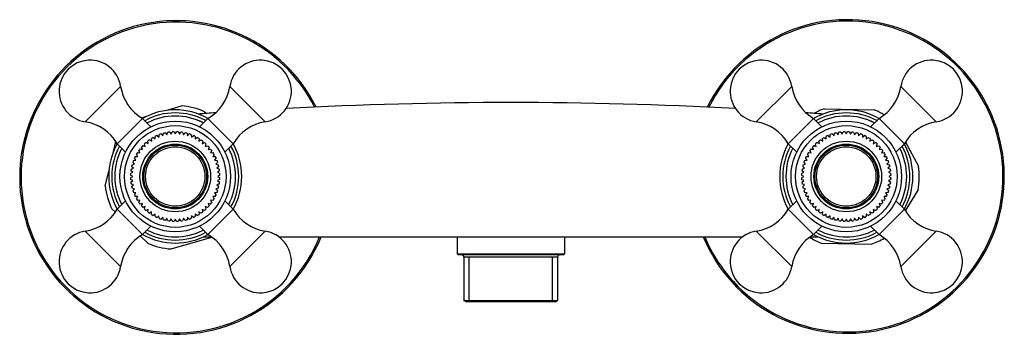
# Model space of a CAD drawing. Header units: millimetres. Extents: x -0.11 to 0.11, y -0.035 to 0.035.
import ezdxf

# ---------------------------------------------------------------- set-up
doc = ezdxf.new("R2010")
doc.units = ezdxf.units.MM
doc.layers.add('BLOCKS', color=3, linetype='Continuous')

msp = doc.modelspace()

# ---------------------------------------------------------------- linework, layer by layer
at = {"layer": 'BLOCKS'}
for p, q in [((-0.0951165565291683, 0.01219822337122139), (-0.08719822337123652, 0.02011655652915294)), ((-0.06280177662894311, 0.02011655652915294), (-0.05488344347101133, 0.01219822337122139)), ((0.05488344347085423, 0.0121982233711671), (0.06280177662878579, 0.0201165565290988)), ((0.08719822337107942, 0.02011655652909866), (0.09511655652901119, 0.01219822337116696)), ((-0.07708944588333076, 0.01472731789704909), (-0.07362960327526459, 0.01573792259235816)), ((-0.08256934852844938, 0.01312666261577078), (-0.08116366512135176, 0.01353725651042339)), ((-0.06842602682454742, 0.01446777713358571), (-0.06800894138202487, 0.01406896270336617)), ((0.0700961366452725, 0.01511574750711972), (0.08122877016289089, 0.01486183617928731)), ((-0.08797540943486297, 0.007318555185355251), (-0.08231855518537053, 0.01297540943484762)), ((-0.08231855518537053, 0.01297540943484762), (-0.08043360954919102, 0.01109046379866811)), ((-0.0676814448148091, 0.01297540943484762), (-0.06956639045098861, 0.01109046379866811)), ((-0.0676814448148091, 0.01297540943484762), (-0.06202459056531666, 0.007318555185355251)), ((0.06202459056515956, 0.007318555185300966), (0.06768144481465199, 0.01297540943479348)), ((0.06768144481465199, 0.01297540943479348), (0.0695663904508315, 0.01109046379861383)), ((0.08231855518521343, 0.01297540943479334), (0.08043360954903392, 0.01109046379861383)), ((0.08231855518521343, 0.01297540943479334), (0.08797540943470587, 0.007318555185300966)), ((-0.07947826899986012, 0.008385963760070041), (-0.07947826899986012, 0.008941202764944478)), ((-0.07905774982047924, 0.009139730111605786), (-0.07862443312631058, 0.0087768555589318)), ((-0.07862443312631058, 0.0087768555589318), (-0.07857467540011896, 0.009339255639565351)), ((-0.07814151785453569, 0.00949372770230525), (-0.07774664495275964, 0.009090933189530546)), ((-0.07774664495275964, 0.009090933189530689), (-0.0776422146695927, 0.009644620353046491)), ((-0.0771950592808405, 0.009756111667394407), (-0.0768422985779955, 0.009317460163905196)), ((-0.0768422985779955, 0.009317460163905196), (-0.07668443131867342, 0.00985711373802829)), ((-0.07622751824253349, 0.009924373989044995), (-0.07592010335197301, 0.009454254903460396)), ((-0.07592010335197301, 0.009454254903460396), (-0.07571054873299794, 0.009974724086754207)), ((-0.07524823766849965, 0.009996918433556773), (-0.07499447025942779, 0.009510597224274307)), ((-0.07499447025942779, 0.009510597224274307), (-0.07474084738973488, 0.009996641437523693)), ((-0.07427806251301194, 0.009973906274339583), (-0.07406883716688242, 0.009454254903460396)), ((-0.07406883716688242, 0.009454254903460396), (-0.07376225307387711, 0.009923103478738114)), ((-0.0733039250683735, 0.009855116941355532), (-0.07314664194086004, 0.00931746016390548)), ((-0.07314664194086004, 0.00931746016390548), (-0.07279557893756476, 0.009754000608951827)), ((-0.07234612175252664, 0.009641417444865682), (-0.07224229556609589, 0.009090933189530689)), ((-0.07224229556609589, 0.009090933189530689), (-0.07185013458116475, 0.00949096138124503)), ((-0.07141387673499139, 0.009334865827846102), (-0.07136450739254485, 0.0087768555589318)), ((-0.07136450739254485, 0.0087768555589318), (-0.0709350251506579, 0.009136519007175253)), ((-0.07052173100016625, 0.008941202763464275), (-0.07052173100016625, 0.008378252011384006)), ((0.07052173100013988, 0.008385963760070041), (0.07052173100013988, 0.008941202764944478)), ((0.0709422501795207, 0.009139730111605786), (0.07137556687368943, 0.0087768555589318)), ((0.07137556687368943, 0.0087768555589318), (0.07142532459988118, 0.009339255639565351)), ((0.07185848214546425, 0.00949372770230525), (0.07225335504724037, 0.009090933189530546)), ((0.07225335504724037, 0.009090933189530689), (0.07235778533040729, 0.009644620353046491)), ((0.07280494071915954, 0.009756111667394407), (0.07315770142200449, 0.009317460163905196)), ((0.07315770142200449, 0.009317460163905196), (0.07331556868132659, 0.00985711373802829)), ((0.07377248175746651, 0.009924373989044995), (0.07407989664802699, 0.009454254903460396)), ((0.07407989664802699, 0.009454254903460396), (0.07428945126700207, 0.009974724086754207)), ((0.07475176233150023, 0.009996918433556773), (0.07500552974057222, 0.009510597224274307)), ((0.07500552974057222, 0.009510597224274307), (0.07525915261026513, 0.009996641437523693)), ((0.07572193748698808, 0.009973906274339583), (0.07593116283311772, 0.009454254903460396)), ((0.07593116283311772, 0.009454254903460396), (0.076237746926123, 0.009923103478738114)), ((0.07669607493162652, 0.009855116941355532), (0.07685335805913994, 0.00931746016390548)), ((0.07685335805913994, 0.00931746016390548), (0.07720442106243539, 0.009754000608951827)), ((0.07765387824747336, 0.009641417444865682), (0.07775770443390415, 0.009090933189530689)), ((0.07775770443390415, 0.009090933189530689), (0.07814986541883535, 0.00949096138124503)), ((0.0785861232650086, 0.009334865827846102), (0.078635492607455, 0.0087768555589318)), ((0.078635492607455, 0.0087768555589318), (0.079064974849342, 0.009136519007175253)), ((0.07947826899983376, 0.008941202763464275), (0.07947826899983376, 0.008378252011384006)), ((-0.08880081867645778, 0.005546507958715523), (-0.08825724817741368, 0.00777342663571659)), ((-0.08797540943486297, 0.007318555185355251), (-0.08609046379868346, 0.005433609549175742)), ((-0.08224080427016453, 0.006897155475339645), (-0.08170645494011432, 0.006717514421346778)), ((-0.08170645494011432, 0.006717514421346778), (-0.08186770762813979, 0.007268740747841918)), ((-0.08152905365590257, 0.007574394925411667), (-0.08101567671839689, 0.007343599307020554)), ((-0.08101567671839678, 0.007343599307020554), (-0.08112195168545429, 0.00790706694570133)), ((-0.08075432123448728, 0.00817849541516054), (-0.08026685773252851, 0.007898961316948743)), ((-0.08026685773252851, 0.007898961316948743), (-0.08031730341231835, 0.008469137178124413)), ((-0.07992947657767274, 0.008700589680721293), (-0.07947826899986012, 0.008385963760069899)), ((-0.07052173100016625, 0.008378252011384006), (-0.07006442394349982, 0.008697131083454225)), ((-0.06967221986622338, 0.008462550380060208), (-0.06972445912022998, 0.007872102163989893)), ((-0.06972445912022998, 0.007872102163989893), (-0.06922079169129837, 0.0081609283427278)), ((-0.06886839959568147, 0.007899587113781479), (-0.06897826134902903, 0.007317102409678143)), ((-0.06897826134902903, 0.007317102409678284), (-0.06844870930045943, 0.007555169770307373)), ((-0.06812362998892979, 0.007260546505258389), (-0.06829005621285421, 0.006691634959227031)), ((-0.06829005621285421, 0.006691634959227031), (-0.06773971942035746, 0.006876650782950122)), ((-0.06202459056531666, 0.007318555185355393), (-0.06390953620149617, 0.005433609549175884)), ((0.06202459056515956, 0.007318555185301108), (0.06390953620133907, 0.005433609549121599)), ((0.06775919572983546, 0.006897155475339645), (0.06829354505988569, 0.006717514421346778)), ((0.06829354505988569, 0.006717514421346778), (0.06813229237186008, 0.007268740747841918)), ((0.06847094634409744, 0.007574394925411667), (0.06898432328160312, 0.007343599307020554)), ((0.06898432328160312, 0.007343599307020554), (0.0688780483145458, 0.00790706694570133)), ((0.06924567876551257, 0.00817849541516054), (0.0697331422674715, 0.007898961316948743)), ((0.0697331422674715, 0.007898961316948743), (0.06968269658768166, 0.008469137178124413)), ((0.07007052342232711, 0.008700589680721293), (0.07052173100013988, 0.008385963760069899)), ((0.07947826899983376, 0.008378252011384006), (0.07993557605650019, 0.008697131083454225)), ((0.08032778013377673, 0.008462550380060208), (0.08027554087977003, 0.007872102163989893)), ((0.08027554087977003, 0.007872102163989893), (0.08077920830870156, 0.0081609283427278)), ((0.08113160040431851, 0.007899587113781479), (0.08102173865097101, 0.007317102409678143)), ((0.08102173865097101, 0.007317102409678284), (0.08155129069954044, 0.007555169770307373)), ((0.08187637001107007, 0.007260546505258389), (0.08170994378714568, 0.006691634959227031)), ((0.08170994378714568, 0.006691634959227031), (0.08226028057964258, 0.006876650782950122)), ((0.08797540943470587, 0.007318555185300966), (0.08609046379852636, 0.005433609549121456)), ((0.08820531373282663, 0.007693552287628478), (0.09115165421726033, 0.00231048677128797)), ((-0.08394120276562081, 0.004478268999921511), (-0.08336719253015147, 0.004478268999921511)), ((-0.08336719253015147, 0.004478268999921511), (-0.08368274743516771, 0.004960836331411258)), ((-0.08344849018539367, 0.005350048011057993), (-0.08288790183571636, 0.005277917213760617)), ((-0.08288790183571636, 0.005277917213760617), (-0.08315433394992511, 0.005788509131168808)), ((-0.08288268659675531, 0.006153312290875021), (-0.08233253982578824, 0.006026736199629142)), ((-0.08233253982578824, 0.006026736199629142), (-0.08254736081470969, 0.006560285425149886)), ((-0.06744508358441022, 0.006551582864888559), (-0.06766647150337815, 0.006001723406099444)), ((-0.06766647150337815, 0.006001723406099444), (-0.06710065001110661, 0.006131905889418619)), ((-0.06683929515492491, 0.005779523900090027), (-0.067101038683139, 0.005277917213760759)), ((-0.067101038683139, 0.005277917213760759), (-0.06655067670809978, 0.005348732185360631)), ((-0.06629981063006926, 0.004930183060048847), (-0.06659532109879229, 0.004478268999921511)), ((-0.06659532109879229, 0.004478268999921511), (-0.0660587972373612, 0.004478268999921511)), ((0.06605879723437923, 0.004478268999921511), (0.06663280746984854, 0.004478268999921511)), ((0.06663280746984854, 0.004478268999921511), (0.06631725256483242, 0.004960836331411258)), ((0.06655150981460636, 0.005350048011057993), (0.06711209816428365, 0.005277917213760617)), ((0.06711209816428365, 0.005277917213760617), (0.0668456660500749, 0.005788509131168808)), ((0.0671173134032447, 0.006153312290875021), (0.06766746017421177, 0.006026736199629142)), ((0.06766746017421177, 0.006026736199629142), (0.06745263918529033, 0.006560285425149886)), ((0.08255491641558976, 0.006551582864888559), (0.08233352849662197, 0.006001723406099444)), ((0.08233352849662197, 0.006001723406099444), (0.08289934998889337, 0.006131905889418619)), ((0.08316070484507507, 0.005779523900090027), (0.08289896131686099, 0.005277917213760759)), ((0.08289896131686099, 0.005277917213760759), (0.0834493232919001, 0.005348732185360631)), ((0.08370018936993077, 0.004930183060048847), (0.0834046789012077, 0.004478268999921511)), ((0.0834046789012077, 0.004478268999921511), (0.08394120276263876, 0.004478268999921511)), ((-0.08431746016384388, 0.001853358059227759), (-0.08475123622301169, 0.002216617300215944)), ((-0.08464809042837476, 0.002629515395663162), (-0.08409093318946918, 0.002757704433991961)), ((-0.08409093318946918, 0.002757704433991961), (-0.08448701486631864, 0.003161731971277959)), ((-0.0843438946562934, 0.003562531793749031), (-0.08377685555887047, 0.00363549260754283)), ((-0.08377685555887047, 0.003635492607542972), (-0.08413142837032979, 0.004076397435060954)), ((-0.06586857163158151, 0.004076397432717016), (-0.06622314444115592, 0.003635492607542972)), ((-0.06622314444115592, 0.003635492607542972), (-0.06565610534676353, 0.003562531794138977)), ((-0.0655129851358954, 0.003161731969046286), (-0.06590906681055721, 0.002757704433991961)), ((-0.06590906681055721, 0.002757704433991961), (-0.0653519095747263, 0.002629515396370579)), ((-0.06524876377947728, 0.002216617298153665), (-0.06568253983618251, 0.001853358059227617)), ((0.06568253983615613, 0.001853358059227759), (0.06524876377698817, 0.002216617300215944)), ((0.06535190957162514, 0.002629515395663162), (0.0659090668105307, 0.002757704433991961)), ((0.0659090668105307, 0.002757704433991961), (0.06551298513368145, 0.003161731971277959)), ((0.0656561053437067, 0.003562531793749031), (0.06622314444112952, 0.00363549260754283)), ((0.06622314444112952, 0.00363549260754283), (0.06586857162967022, 0.004076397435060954)), ((0.0841314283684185, 0.004076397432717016), (0.08377685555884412, 0.003635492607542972)), ((0.08377685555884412, 0.003635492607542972), (0.08434389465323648, 0.003562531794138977)), ((0.08448701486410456, 0.003161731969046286), (0.08409093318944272, 0.002757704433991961)), ((0.08409093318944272, 0.002757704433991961), (0.08464809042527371, 0.002629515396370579)), ((0.08475123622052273, 0.002216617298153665), (0.08431746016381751, 0.001853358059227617)), ((-0.09066080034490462, -0.002073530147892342), (-0.08980406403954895, 0.001436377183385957)), ((-0.08450000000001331, 7.44648787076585e-14), (-0.0849959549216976, 0.0002844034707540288)), ((-0.0849959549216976, -0.000284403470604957), (-0.08450000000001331, 7.44648787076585e-14)), ((-0.08497569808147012, 0.0006967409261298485), (-0.08445425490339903, 0.0009311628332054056)), ((-0.08445425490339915, 0.0009311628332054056), (-0.08492075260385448, 0.001256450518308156)), ((-0.0848593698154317, 0.001671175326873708), (-0.08431746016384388, 0.001853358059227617)), ((-0.06568253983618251, 0.001853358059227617), (-0.06514063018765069, 0.001671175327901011)), ((-0.06507924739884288, 0.001256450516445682), (-0.06554574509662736, 0.0009311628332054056)), ((-0.06554574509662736, 0.0009311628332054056), (-0.06502430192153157, 0.0006967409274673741)), ((-0.06500404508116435, 0.0002844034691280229), (-0.06550000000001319, 7.44648787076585e-14)), ((-0.06550000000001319, 7.44648787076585e-14), (-0.06500404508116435, -0.000284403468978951)), ((0.06549999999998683, 7.44648787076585e-14), (0.0650040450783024, 0.0002844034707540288)), ((0.0650040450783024, -0.000284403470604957), (0.06549999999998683, 7.44648787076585e-14)), ((0.06502430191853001, 0.0006967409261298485), (0.065545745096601, 0.0009311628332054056)), ((0.065545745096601, 0.0009311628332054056), (0.06507924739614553, 0.001256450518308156)), ((0.06514063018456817, 0.001671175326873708), (0.06568253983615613, 0.001853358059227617)), ((0.08431746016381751, 0.001853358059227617), (0.08485936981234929, 0.001671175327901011)), ((0.08492075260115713, 0.001256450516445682), (0.08445425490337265, 0.0009311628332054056)), ((0.08445425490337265, 0.0009311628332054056), (0.08497569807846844, 0.0006967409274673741)), ((0.08499595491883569, 0.0002844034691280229), (0.08449999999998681, 7.44648787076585e-14)), ((0.08449999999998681, 7.44648787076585e-14), (0.08499595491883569, -0.000284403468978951)), ((-0.08445425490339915, -0.0009311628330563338), (-0.08497569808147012, -0.0006967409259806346)), ((-0.08492075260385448, -0.001256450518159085), (-0.08445425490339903, -0.0009311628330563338)), ((-0.08431746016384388, -0.001853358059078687), (-0.0848593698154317, -0.001671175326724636)), ((-0.08475123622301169, -0.002216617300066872), (-0.08431746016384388, -0.001853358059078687)), ((-0.06514063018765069, -0.001671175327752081), (-0.06568253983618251, -0.001853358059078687)), ((-0.06568253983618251, -0.001853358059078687), (-0.06524876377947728, -0.002216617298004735)), ((-0.06502430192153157, -0.0006967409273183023), (-0.06554574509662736, -0.0009311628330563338)), ((-0.06554574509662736, -0.0009311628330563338), (-0.06507924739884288, -0.00125645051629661)), ((0.065545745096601, -0.0009311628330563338), (0.0650243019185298, -0.0006967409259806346)), ((0.06507924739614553, -0.001256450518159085), (0.065545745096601, -0.0009311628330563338)), ((0.06568253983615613, -0.001853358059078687), (0.06514063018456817, -0.001671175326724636)), ((0.06524876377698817, -0.002216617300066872), (0.06568253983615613, -0.001853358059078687)), ((0.08485936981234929, -0.001671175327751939), (0.08431746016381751, -0.001853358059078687)), ((0.08431746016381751, -0.001853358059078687), (0.08475123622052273, -0.002216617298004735)), ((0.08497569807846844, -0.0006967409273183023), (0.08445425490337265, -0.0009311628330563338)), ((0.08445425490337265, -0.0009311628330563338), (0.08492075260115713, -0.00125645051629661)), ((-0.08409093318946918, -0.002757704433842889), (-0.08464809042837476, -0.00262951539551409)), ((-0.08448701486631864, -0.003161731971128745), (-0.08409093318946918, -0.002757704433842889)), ((-0.08377685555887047, -0.003635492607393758), (-0.0843438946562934, -0.003562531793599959)), ((-0.08413142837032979, -0.004076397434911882), (-0.08377685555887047, -0.003635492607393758)), ((-0.06565610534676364, -0.003562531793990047), (-0.06622314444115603, -0.003635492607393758)), ((-0.06622314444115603, -0.0036354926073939), (-0.06586857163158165, -0.004076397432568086)), ((-0.0653519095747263, -0.002629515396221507), (-0.06590906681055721, -0.002757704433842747)), ((-0.06590906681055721, -0.002757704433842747), (-0.0655129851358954, -0.003161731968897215)), ((0.0659090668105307, -0.002757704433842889), (0.06535190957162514, -0.00262951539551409)), ((0.06551298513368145, -0.003161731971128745), (0.06590906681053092, -0.002757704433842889)), ((0.06622314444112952, -0.003635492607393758), (0.0656561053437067, -0.003562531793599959)), ((0.06586857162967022, -0.004076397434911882), (0.06622314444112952, -0.003635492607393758)), ((0.08434389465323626, -0.003562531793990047), (0.08377685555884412, -0.003635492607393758)), ((0.08377685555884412, -0.003635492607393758), (0.0841314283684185, -0.004076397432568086)), ((0.08464809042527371, -0.002629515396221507), (0.08409093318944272, -0.002757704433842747)), ((0.08409093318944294, -0.002757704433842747), (0.08448701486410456, -0.003161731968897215)), ((0.08820366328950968, -0.007690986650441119), (0.09102951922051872, -0.003044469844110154)), ((-0.08797540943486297, -0.007318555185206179), (-0.08609046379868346, -0.00543360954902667)), ((-0.08337825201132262, -0.004478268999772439), (-0.08394120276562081, -0.004478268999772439)), ((-0.08368790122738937, -0.004951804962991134), (-0.08337825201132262, -0.004478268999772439)), ((-0.08289896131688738, -0.005277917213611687), (-0.08344932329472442, -0.005348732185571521)), ((-0.08316070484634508, -0.005779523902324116), (-0.08289896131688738, -0.005277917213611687)), ((-0.08234359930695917, -0.006026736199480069), (-0.08288437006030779, -0.006151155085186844)), ((-0.08255491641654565, -0.00655158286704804), (-0.08234359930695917, -0.006026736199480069)), ((-0.0676564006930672, -0.006026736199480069), (-0.06744508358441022, -0.006551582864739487)), ((-0.06711562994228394, -0.006151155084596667), (-0.0676564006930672, -0.006026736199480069)), ((-0.06655067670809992, -0.005348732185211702), (-0.067101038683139, -0.005277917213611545)), ((-0.067101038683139, -0.005277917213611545), (-0.06683929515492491, -0.005779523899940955)), ((-0.0660587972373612, -0.004478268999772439), (-0.06662174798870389, -0.004478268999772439)), ((-0.06662174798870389, -0.004478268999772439), (-0.06631209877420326, -0.004951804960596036)), ((-0.06202459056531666, -0.007318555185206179), (-0.06390953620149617, -0.00543360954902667)), ((0.06202459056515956, -0.007318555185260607), (0.06390953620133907, -0.005433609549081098)), ((0.06662174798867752, -0.004478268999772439), (0.06605879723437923, -0.004478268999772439)), ((0.06631209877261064, -0.004951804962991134), (0.06662174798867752, -0.004478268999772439)), ((0.06710103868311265, -0.005277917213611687), (0.06655067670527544, -0.005348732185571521)), ((0.06683929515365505, -0.005779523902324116), (0.06710103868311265, -0.005277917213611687)), ((0.0676564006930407, -0.006026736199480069), (0.0671156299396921, -0.006151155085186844)), ((0.06744508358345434, -0.00655158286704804), (0.0676564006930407, -0.006026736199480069)), ((0.08234359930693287, -0.006026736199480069), (0.08255491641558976, -0.006551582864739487)), ((0.08288437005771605, -0.006151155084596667), (0.08234359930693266, -0.006026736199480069)), ((0.0834493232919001, -0.005348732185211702), (0.08289896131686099, -0.005277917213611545)), ((0.08289896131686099, -0.005277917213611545), (0.08316070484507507, -0.005779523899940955)), ((0.08394120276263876, -0.004478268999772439), (0.08337825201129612, -0.004478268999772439)), ((0.08337825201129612, -0.004478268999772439), (0.08368790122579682, -0.004951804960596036)), ((0.08797540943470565, -0.007318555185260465), (0.08609046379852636, -0.005433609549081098)), ((-0.0891589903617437, -0.007215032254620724), (-0.08838165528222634, -0.007958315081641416)), ((-0.08231855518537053, -0.01297540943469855), (-0.08797540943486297, -0.007318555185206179)), ((-0.08171751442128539, -0.006717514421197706), (-0.08224348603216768, -0.006894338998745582)), ((-0.08187637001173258, -0.007260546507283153), (-0.08171751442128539, -0.006717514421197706)), ((-0.08102673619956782, -0.007343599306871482), (-0.08153284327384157, -0.007571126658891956)), ((-0.08113160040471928, -0.007899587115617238), (-0.08102673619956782, -0.007343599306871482)), ((-0.08027791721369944, -0.007898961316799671), (-0.08075928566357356, -0.00817500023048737)), ((-0.08032778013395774, -0.008462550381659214), (-0.08027791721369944, -0.007898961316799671)), ((-0.07947826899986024, -0.008378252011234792), (-0.07993557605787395, -0.008697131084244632)), ((-0.07947826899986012, -0.008941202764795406), (-0.07947826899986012, -0.008378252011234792)), ((-0.07863549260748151, -0.008776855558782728), (-0.07906497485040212, -0.009136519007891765)), ((-0.07858612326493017, -0.009334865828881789), (-0.07863549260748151, -0.008776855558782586)), ((-0.07136450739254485, -0.008776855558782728), (-0.07141387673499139, -0.009334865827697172)), ((-0.07093502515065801, -0.009136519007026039), (-0.07136450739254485, -0.008776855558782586)), ((-0.07006442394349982, -0.008697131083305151), (-0.07052173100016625, -0.008378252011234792)), ((-0.07052173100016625, -0.008378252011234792), (-0.07052173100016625, -0.008941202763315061)), ((-0.06924071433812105, -0.008175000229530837), (-0.06972208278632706, -0.007898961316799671)), ((-0.06972208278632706, -0.007898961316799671), (-0.06967221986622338, -0.008462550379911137)), ((-0.06846715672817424, -0.007571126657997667), (-0.06897326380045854, -0.007343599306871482)), ((-0.06897326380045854, -0.007343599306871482), (-0.06886839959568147, -0.007899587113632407)), ((-0.06775651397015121, -0.00689433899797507), (-0.06828248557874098, -0.006717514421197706)), ((-0.06828248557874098, -0.006717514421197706), (-0.0681236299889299, -0.007260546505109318)), ((-0.06202459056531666, -0.007318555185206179), (-0.0676814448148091, -0.01297540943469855)), ((0.06768144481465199, -0.01297540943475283), (0.06202459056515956, -0.007318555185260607)), ((0.06828248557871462, -0.006717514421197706), (0.06775651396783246, -0.006894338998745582)), ((0.06812362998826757, -0.007260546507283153), (0.06828248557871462, -0.006717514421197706)), ((0.06897326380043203, -0.007343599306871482), (0.06846715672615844, -0.007571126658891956)), ((0.06886839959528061, -0.007899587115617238), (0.06897326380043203, -0.007343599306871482)), ((0.06972208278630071, -0.007898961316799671), (0.06924071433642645, -0.00817500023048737)), ((0.0696722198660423, -0.008462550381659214), (0.06972208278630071, -0.007898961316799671)), ((0.07052173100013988, -0.008378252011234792), (0.07006442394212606, -0.008697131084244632)), ((0.07052173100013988, -0.008941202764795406), (0.07052173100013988, -0.008378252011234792)), ((0.07136450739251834, -0.008776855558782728), (0.0709350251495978, -0.009136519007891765)), ((0.07141387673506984, -0.009334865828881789), (0.07136450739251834, -0.008776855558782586)), ((0.078635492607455, -0.008776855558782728), (0.0785861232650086, -0.009334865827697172)), ((0.079064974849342, -0.009136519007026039), (0.078635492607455, -0.008776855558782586)), ((0.07993557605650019, -0.008697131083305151), (0.07947826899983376, -0.008378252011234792)), ((0.07947826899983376, -0.008378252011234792), (0.07947826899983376, -0.008941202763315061)), ((0.08075928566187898, -0.008175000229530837), (0.08027791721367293, -0.007898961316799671)), ((0.08027791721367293, -0.007898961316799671), (0.08032778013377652, -0.008462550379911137)), ((0.08153284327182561, -0.007571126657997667), (0.08102673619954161, -0.007343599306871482)), ((0.08102673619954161, -0.007343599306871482), (0.08113160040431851, -0.007899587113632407)), ((0.08224348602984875, -0.00689433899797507), (0.08171751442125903, -0.006717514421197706)), ((0.08171751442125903, -0.006717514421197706), (0.08187637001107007, -0.007260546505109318)), ((0.08797540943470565, -0.007318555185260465), (0.08231855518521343, -0.01297540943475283)), ((-0.0777577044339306, -0.009090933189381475), (-0.07814986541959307, -0.009490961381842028)), ((-0.07765387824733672, -0.009641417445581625), (-0.0777577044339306, -0.009090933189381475)), ((-0.07685335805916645, -0.009317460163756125), (-0.07720442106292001, -0.00975400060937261)), ((-0.076696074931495, -0.00985511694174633), (-0.07685335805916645, -0.009317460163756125)), ((-0.07593116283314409, -0.009454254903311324), (-0.07623774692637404, -0.00992310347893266)), ((-0.07572193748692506, -0.009973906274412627), (-0.07593116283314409, -0.009454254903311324)), ((-0.0750000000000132, -0.009499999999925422), (-0.07525915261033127, -0.009996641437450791)), ((-0.074740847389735, -0.009996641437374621), (-0.0750000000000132, -0.009499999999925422)), ((-0.07406883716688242, -0.009454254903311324), (-0.07427806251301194, -0.009973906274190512)), ((-0.07376225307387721, -0.009923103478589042), (-0.07406883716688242, -0.009454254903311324)), ((-0.07314664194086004, -0.009317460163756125), (-0.07330392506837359, -0.00985511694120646)), ((-0.07279557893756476, -0.009754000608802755), (-0.07314664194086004, -0.009317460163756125)), ((-0.0722422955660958, -0.009090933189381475), (-0.07234612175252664, -0.009641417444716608)), ((-0.07185013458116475, -0.0094909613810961), (-0.07224229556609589, -0.009090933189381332)), ((0.07224229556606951, -0.009090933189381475), (0.071850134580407, -0.009490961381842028)), ((0.07234612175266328, -0.009641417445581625), (0.07224229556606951, -0.009090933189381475)), ((0.07314664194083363, -0.009317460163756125), (0.07279557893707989, -0.00975400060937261)), ((0.07330392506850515, -0.00985511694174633), (0.07314664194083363, -0.009317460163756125)), ((0.07406883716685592, -0.009454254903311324), (0.07376225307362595, -0.00992310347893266)), ((0.07427806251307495, -0.009973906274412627), (0.07406883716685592, -0.009454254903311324)), ((0.07499999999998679, -0.009499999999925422), (0.07474084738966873, -0.009996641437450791)), ((0.07525915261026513, -0.009996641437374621), (0.07499999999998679, -0.009499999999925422)), ((0.07593116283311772, -0.009454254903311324), (0.07572193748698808, -0.009973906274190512)), ((0.0762377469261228, -0.009923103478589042), (0.07593116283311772, -0.009454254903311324)), ((0.07685335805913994, -0.009317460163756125), (0.0766960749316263, -0.00985511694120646)), ((0.07720442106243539, -0.009754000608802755), (0.07685335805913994, -0.009317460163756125)), ((0.07775770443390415, -0.009090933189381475), (0.07765387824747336, -0.009641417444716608)), ((0.07814986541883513, -0.0094909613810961), (0.07775770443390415, -0.009090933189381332)), ((-0.08719822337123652, -0.02011655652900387), (-0.0951165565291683, -0.01219822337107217)), ((-0.08231855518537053, -0.01297540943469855), (-0.08043360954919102, -0.01109046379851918)), ((-0.0676814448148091, -0.01297540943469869), (-0.06956639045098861, -0.01109046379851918)), ((-0.05488344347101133, -0.01219822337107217), (-0.06280177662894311, -0.02011655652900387)), ((0.06280177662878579, -0.02011655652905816), (0.05488344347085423, -0.01219822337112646)), ((0.06768144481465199, -0.01297540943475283), (0.0695663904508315, -0.01109046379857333)), ((0.08231855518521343, -0.01297540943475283), (0.08043360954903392, -0.01109046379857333)), ((0.09511655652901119, -0.01219822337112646), (0.08719822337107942, -0.02011655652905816)), ((-0.08281278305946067, -0.01328323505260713), (-0.08111067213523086, -0.0149107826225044)), ((-0.07590709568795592, -0.01618092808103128), (-0.0668319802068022, -0.01353012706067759)), ((-0.06875232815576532, -0.01349999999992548), (-0.06687362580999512, -0.01349999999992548)), ((-0.05180461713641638, -0.01349999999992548), (0.05180461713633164, -0.01349999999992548)), ((-0.01200000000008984, -0.01349999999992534), (-0.01200000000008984, -0.01724999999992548)), ((0.01199999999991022, -0.01349999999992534), (0.01199999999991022, -0.01724999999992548)), ((0.0668736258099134, -0.01349999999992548), (0.06875517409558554, -0.01349999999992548)), ((0.06941207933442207, -0.01487645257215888), (0.08054471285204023, -0.01513036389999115)), ((-0.01175000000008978, -0.01749999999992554), (-0.01200000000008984, -0.01724999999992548)), ((-0.01200000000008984, -0.01724999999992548), (0.01199999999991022, -0.01724999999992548)), ((0.01174999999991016, -0.01749999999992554), (-0.01175000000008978, -0.01749999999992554)), ((0.01174999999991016, -0.01749999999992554), (0.01199999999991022, -0.01724999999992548)), ((-0.01048000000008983, -0.01799999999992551), (-0.01048000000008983, -0.02771132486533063)), ((0.01047999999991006, -0.01799999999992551), (-0.01048000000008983, -0.01799999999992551)), ((-0.009315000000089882, -0.02771132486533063), (-0.009315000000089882, -0.01799999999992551)), ((0.009314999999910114, -0.02771132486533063), (0.009314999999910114, -0.01799999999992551)), ((0.01047999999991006, -0.01799999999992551), (0.01047999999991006, -0.02771132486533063)), ((-0.00998000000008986, -0.02799999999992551), (-0.01048000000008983, -0.02771132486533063)), ((-0.01048000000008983, -0.02771132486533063), (0.01047999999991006, -0.02771132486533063)), ((0.009979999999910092, -0.02799999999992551), (-0.00998000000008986, -0.02799999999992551)), ((0.009979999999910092, -0.02799999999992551), (0.01047999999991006, -0.02771132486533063))]:
    msp.add_line(p, q, dxfattribs=at)
for centre, radius in [((-0.07500000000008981, 7.44648787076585e-14), 0.01235), ((-0.07500000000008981, 7.44648787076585e-14), 0.01135), ((0.07499999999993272, 2.032152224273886e-14), 0.01235), ((0.07499999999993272, 2.032152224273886e-14), 0.01135), ((-0.0750000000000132, 7.44648787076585e-14), 0.007887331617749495), ((-0.0750000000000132, 7.44648787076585e-14), 0.007250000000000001), ((-0.0750000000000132, 7.460698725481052e-14), 0.007000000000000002), ((-0.07499999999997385, -7.190692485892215e-14), 0.006631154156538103), ((0.07499999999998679, 7.44648787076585e-14), 0.007887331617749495), ((0.07499999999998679, 7.44648787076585e-14), 0.007250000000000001), ((0.07499999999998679, 7.44648787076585e-14), 0.007000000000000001), ((0.07500000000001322, -7.489120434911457e-14), 0.006631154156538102)]:
    msp.add_circle(centre, radius, dxfattribs=at)
for centre, radius, start, end in [((-0.07476834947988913, -0.0002215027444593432), 0.035, 26.70268004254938, 180), ((-0.07476834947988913, -0.0002215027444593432), 0.03469054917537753, 26.93123969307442, 180), ((0.07532042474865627, -7.30819643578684e-06), 0.035, 202.6751246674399, 153.7256762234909), ((0.07532042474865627, -7.30819643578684e-06), 0.03469054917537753, 202.8888273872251, 153.5019762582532), ((-0.09403885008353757, 0.01903885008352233), 0.006925, 8.95307380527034, 261.0469261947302), ((-0.05596114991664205, 0.01903885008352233), 0.006924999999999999, 278.9530738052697, 171.0469261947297), ((0.05596114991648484, 0.01903885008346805), 0.006925, 8.95307380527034, 261.0469261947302), ((0.09403885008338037, 0.01903885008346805), 0.006925, 278.9530738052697, 171.0469261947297), ((-0.07723620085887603, 0.0216860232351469), 0.01008489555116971, 188.9530738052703, 239.7378557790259), ((-0.0727637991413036, 0.0216860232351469), 0.01008489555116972, 300.2621442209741, 351.0469261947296), ((0.07276379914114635, 0.02168602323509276), 0.01008489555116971, 188.9530738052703, 239.7378557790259), ((0.0772362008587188, 0.02168602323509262), 0.01008489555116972, 300.2621442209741, 351.0469261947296), ((-0.07476834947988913, -0.0002215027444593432), 0.016, 66.64698456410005, 85.91871501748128), ((-8.995471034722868e-14, -0.9359999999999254), 0.9525, 86.97807558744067, 93.02192441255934), ((-0.07499857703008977, 7.44648787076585e-14), 0.014875, 60.6032947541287, 119.4047530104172), ((-0.07499857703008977, 7.44648787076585e-14), 0.0141968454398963, 61.36907347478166, 118.6393910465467), ((-0.07499857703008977, 7.44648787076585e-14), 0.01350142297, 62.2378826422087, 117.7710586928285), ((-0.07500000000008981, 7.44648787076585e-14), 0.0135, 62.23528525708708, 117.7647147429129), ((-8.995471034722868e-14, -0.9359999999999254), 0.9525, 93.97292458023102, 94.20272548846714), ((-8.995471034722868e-14, -0.9359999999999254), 0.9525, 85.79713113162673, 86.02707541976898), ((0.07500142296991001, 7.44648787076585e-14), 0.014875, 60.60329475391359, 119.4047530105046), ((0.07532042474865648, -7.30819643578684e-06), 0.016, 109.0575683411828, 118.2452488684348), ((0.07500142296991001, 7.44648787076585e-14), 0.0141968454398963, 61.36907347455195, 118.6393910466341), ((0.07500142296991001, 7.44648787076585e-14), 0.01350142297, 62.23788264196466, 117.7710586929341), ((0.0749999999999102, 7.44648787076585e-14), 0.0135, 62.23528525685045, 117.7647147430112), ((0.07532042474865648, -7.30819643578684e-06), 0.016, 59.37017192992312, 68.3292987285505), ((-0.09668602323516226, 0.002236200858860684), 0.01008489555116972, 30.26214422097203, 81.04692619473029), ((-0.05331397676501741, 0.002236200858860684), 0.01008489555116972, 98.95307380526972, 149.7378557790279), ((0.0533139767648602, 0.002236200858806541), 0.01008489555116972, 30.26214422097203, 81.04692619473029), ((0.09668602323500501, 0.002236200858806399), 0.01008489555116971, 98.95307380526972, 149.7378557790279), ((-0.0750000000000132, 7.44648787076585e-14), 0.01, 113.9397005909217, 116.6043453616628), ((-0.0750000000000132, 7.44648787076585e-14), 0.01, 108.3096154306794, 110.9447502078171), ((-0.0750000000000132, 7.44648787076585e-14), 0.01, 102.6800154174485, 105.3206973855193), ((-0.0750000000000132, 7.44648787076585e-14), 0.01, 97.05094491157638, 99.69731179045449), ((-0.0750000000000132, 7.44648787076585e-14), 0.01, 91.42244317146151, 94.07457790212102), ((-0.0750000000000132, 7.44648787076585e-14), 0.01, 85.86000131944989, 88.51499868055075), ((-0.0750000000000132, 7.44648787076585e-14), 0.01, 80.23500131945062, 82.88999868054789), ((-0.0750000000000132, 7.44648787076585e-14), 0.01, 74.61000131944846, 77.26499868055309), ((-0.0750000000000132, 7.44648787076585e-14), 0.01, 68.98500131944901, 71.63999868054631), ((-0.0750000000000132, 7.44648787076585e-14), 0.01, 63.39565463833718, 66.01499868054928), ((0.07499999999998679, 7.44648787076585e-14), 0.01, 113.9397005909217, 116.6043453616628), ((0.07499999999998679, 7.44648787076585e-14), 0.01, 108.3096154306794, 110.9447502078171), ((0.07499999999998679, 7.44648787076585e-14), 0.01, 102.6800154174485, 105.3206973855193), ((0.07499999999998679, 7.44648787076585e-14), 0.01, 97.05094491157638, 99.69731179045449), ((0.07499999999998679, 7.44648787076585e-14), 0.01, 91.42244317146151, 94.07457790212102), ((0.07499999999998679, 7.44648787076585e-14), 0.01, 85.86000131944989, 88.51499868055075), ((0.07499999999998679, 7.44648787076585e-14), 0.01, 80.23500131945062, 82.88999868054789), ((0.07499999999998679, 7.44648787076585e-14), 0.01, 74.61000131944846, 77.26499868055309), ((0.07499999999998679, 7.44648787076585e-14), 0.01, 68.98500131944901, 71.63999868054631), ((0.07499999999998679, 7.44648787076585e-14), 0.01, 63.39565463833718, 66.01499868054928), ((-0.07499857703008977, 7.44648787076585e-14), 0.014875, 150.6032947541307, 209.3967052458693), ((-0.07499857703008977, 7.44648787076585e-14), 0.0141968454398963, 151.3690734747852, 180), ((-0.0750000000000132, 7.44648787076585e-14), 0.01, 136.3924038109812, 139.00231447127), ((-0.0750000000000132, 7.44648787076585e-14), 0.01, 130.7610138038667, 133.3750272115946), ((-0.0750000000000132, 7.44648787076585e-14), 0.01, 125.1298996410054, 127.7483977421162), ((-0.0750000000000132, 7.44648787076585e-14), 0.01, 119.534507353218, 122.1224417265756), ((-0.0750000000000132, 7.44648787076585e-14), 0.01, 57.80665313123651, 60.42531790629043), ((-0.0750000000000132, 7.44648787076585e-14), 0.01, 52.18165313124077, 54.69556258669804), ((-0.0750000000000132, 7.44648787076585e-14), 0.01, 46.55665313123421, 49.07056258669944), ((-0.0750000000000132, 7.44648787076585e-14), 0.01, 40.93165313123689, 43.44556258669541), ((-0.07499857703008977, 7.44648787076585e-14), 0.0141968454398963, 331.3606089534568, 28.63939104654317), ((-0.07499857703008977, 7.44648787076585e-14), 0.014875, 0, 29.40475301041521), ((0.07500142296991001, 7.44648787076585e-14), 0.014875, 150.6032947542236, 209.3967052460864), ((0.07500142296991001, 7.44648787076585e-14), 0.0141968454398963, 151.369073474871, 180), ((0.07499999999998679, 7.44648787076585e-14), 0.01, 136.3924038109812, 139.00231447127), ((0.07499999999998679, 7.44648787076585e-14), 0.01, 130.7610138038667, 133.3750272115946), ((0.07499999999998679, 7.44648787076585e-14), 0.01, 125.1298996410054, 127.7483977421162), ((0.07499999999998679, 7.44648787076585e-14), 0.01, 119.534507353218, 122.1224417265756), ((0.07499999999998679, 7.44648787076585e-14), 0.01, 57.80665313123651, 60.42531790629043), ((0.07499999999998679, 7.44648787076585e-14), 0.01, 52.18165313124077, 54.69556258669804), ((0.07499999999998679, 7.44648787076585e-14), 0.01, 46.55665313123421, 49.07056258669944), ((0.07499999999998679, 7.44648787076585e-14), 0.01, 40.93165313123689, 43.44556258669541), ((0.07500142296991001, 7.44648787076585e-14), 0.0141968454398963, 331.3606089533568, 28.63939104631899), ((0.07500142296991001, 7.44648787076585e-14), 0.014875, 0, 29.4047530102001), ((-0.07499857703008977, 7.44648787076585e-14), 0.01350142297, 152.2378826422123, 180), ((-0.07500000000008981, 7.44648787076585e-14), 0.0135, 152.2352852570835, 180), ((-0.0750000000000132, 7.44648787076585e-14), 0.01, 153.3956546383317, 155.9433468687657), ((-0.0750000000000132, 7.44648787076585e-14), 0.01, 147.6557629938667, 150.2587682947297), ((-0.0750000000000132, 7.44648787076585e-14), 0.01, 142.0240080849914, 144.6302375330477), ((-0.0750000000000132, 7.44648787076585e-14), 0.01, 35.30665313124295, 37.8205625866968), ((-0.0750000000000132, 7.44648787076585e-14), 0.01, 29.53915985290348, 32.33531381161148), ((-0.0750000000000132, 7.44648787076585e-14), 0.01, 24.05665313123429, 26.60434536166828), ((-0.07500000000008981, 7.44648787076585e-14), 0.0135, 332.2352852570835, 27.76471474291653), ((-0.07499857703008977, 7.44648787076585e-14), 0.01350142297, 332.2289413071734, 27.77105869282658), ((0.07500142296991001, 7.44648787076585e-14), 0.01350142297, 152.2378826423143, 180), ((0.0749999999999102, 7.44648787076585e-14), 0.0135, 152.2352852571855, 180), ((0.07499999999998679, 7.44648787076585e-14), 0.01, 153.3956546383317, 155.9433468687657), ((0.07499999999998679, 7.44648787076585e-14), 0.01, 147.6557629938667, 150.2587682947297), ((0.07499999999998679, 7.44648787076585e-14), 0.01, 142.0240080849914, 144.6302375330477), ((0.07499999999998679, 7.44648787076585e-14), 0.01, 35.30665313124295, 37.8205625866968), ((0.07499999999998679, 7.44648787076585e-14), 0.01, 29.53915985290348, 32.33531381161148), ((0.07499999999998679, 7.44648787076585e-14), 0.01, 24.05665313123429, 26.60434536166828), ((0.0749999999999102, 7.44648787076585e-14), 0.0135, 332.2352852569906, 27.7647147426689), ((0.07500142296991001, 7.44648787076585e-14), 0.01350142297, 332.2289413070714, 27.77105869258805), ((-0.0750000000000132, 7.44648787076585e-14), 0.01, 164.7547315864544, 167.1933468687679), ((-0.0750000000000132, 7.44648787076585e-14), 0.01, 159.129731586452, 161.5683468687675), ((-0.0750000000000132, 7.44648787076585e-14), 0.01, 18.43165313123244, 20.8702684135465), ((-0.0750000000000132, 7.44648787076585e-14), 0.01, 12.8066531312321, 15.24526841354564), ((0.07499999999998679, 7.44648787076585e-14), 0.01, 164.7547315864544, 167.1933468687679), ((0.07499999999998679, 7.44648787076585e-14), 0.01, 159.129731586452, 161.5683468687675), ((0.07499999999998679, 7.44648787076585e-14), 0.01, 18.43165313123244, 20.8702684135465), ((0.07499999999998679, 7.44648787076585e-14), 0.01, 12.8066531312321, 15.24526841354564), ((0.07532042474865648, -7.30819643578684e-06), 0.016, 349.0575683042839, 8.329298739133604), ((-0.07499857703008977, 7.44648787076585e-14), 0.0141968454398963, 180, 208.6309265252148), ((-0.07500000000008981, 7.44648787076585e-14), 0.0135, 180, 207.7647147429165), ((-0.07499857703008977, 7.44648787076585e-14), 0.01350142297, 180, 207.7621173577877), ((-0.0750000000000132, 7.44648787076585e-14), 0.01, 176.0047315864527, 178.3702684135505), ((-0.0750000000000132, 7.44648787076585e-14), 0.01, 170.3797315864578, 172.7819917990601), ((-0.0750000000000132, 7.44648787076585e-14), 0.01, 7.218008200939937, 9.62026841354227), ((-0.0750000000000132, 7.44648787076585e-14), 0.01, 1.629731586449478, 3.995268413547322), ((-0.07499857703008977, 7.44648787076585e-14), 0.014875, 330.5952469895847, 0), ((0.07500142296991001, 7.44648787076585e-14), 0.0141968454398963, 180, 208.6309265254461), ((0.0749999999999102, 7.44648787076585e-14), 0.0135, 180, 207.7647147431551), ((0.07500142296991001, 7.44648787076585e-14), 0.01350142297, 180, 207.7621173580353), ((0.07499999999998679, 7.44648787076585e-14), 0.01, 176.0047315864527, 178.3702684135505), ((0.07499999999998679, 7.44648787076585e-14), 0.01, 170.3797315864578, 172.7819917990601), ((0.07499999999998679, 7.44648787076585e-14), 0.01, 7.218008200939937, 9.62026841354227), ((0.07499999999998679, 7.44648787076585e-14), 0.01, 1.629731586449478, 3.995268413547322), ((0.07500142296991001, 7.44648787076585e-14), 0.014875, 330.5952469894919, 0), ((-0.07476834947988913, -0.0002215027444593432), 0.035, 180, 337.704367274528), ((-0.07476834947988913, -0.0002215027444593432), 0.03469054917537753, 180, 337.49463887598), ((-0.07476834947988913, -0.0002215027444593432), 0.016, 186.6469845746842, 205.9187149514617), ((-0.0750000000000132, 7.44648787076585e-14), 0.01, 181.6297315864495, 183.9952684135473), ((-0.0750000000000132, 7.44648787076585e-14), 0.01, 187.2180082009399, 189.6202684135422), ((-0.0750000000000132, 7.44648787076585e-14), 0.01, 350.3797315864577, 352.7819917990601), ((-0.0750000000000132, 7.44648787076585e-14), 0.01, 356.0047315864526, 358.3702684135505), ((0.07499999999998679, 7.44648787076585e-14), 0.01, 181.6297315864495, 183.9952684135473), ((0.07499999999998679, 7.44648787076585e-14), 0.01, 187.2180082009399, 189.6202684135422), ((0.07499999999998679, 7.44648787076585e-14), 0.01, 350.3797315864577, 352.7819917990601), ((0.07499999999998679, 7.44648787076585e-14), 0.01, 356.0047315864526, 358.3702684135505), ((-0.0750000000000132, 7.44648787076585e-14), 0.01, 192.8066531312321, 195.2452684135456), ((-0.0750000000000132, 7.44648787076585e-14), 0.01, 198.4316531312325, 200.8702684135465), ((-0.0750000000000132, 7.44648787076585e-14), 0.01, 204.0566531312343, 206.6043453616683), ((-0.0750000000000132, 7.44648787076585e-14), 0.01, 333.3956546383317, 335.9433468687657), ((-0.0750000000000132, 7.44648787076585e-14), 0.01, 339.1297315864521, 341.5683468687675), ((-0.0750000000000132, 7.44648787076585e-14), 0.01, 344.7547315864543, 347.1933468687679), ((0.07499999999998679, 7.44648787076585e-14), 0.01, 192.8066531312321, 195.2452684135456), ((0.07499999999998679, 7.44648787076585e-14), 0.01, 198.4316531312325, 200.8702684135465), ((0.07499999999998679, 7.44648787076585e-14), 0.01, 204.0566531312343, 206.6043453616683), ((0.07499999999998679, 7.44648787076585e-14), 0.01, 333.3956546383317, 335.9433468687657), ((0.07499999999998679, 7.44648787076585e-14), 0.01, 339.1297315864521, 341.5683468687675), ((0.07499999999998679, 7.44648787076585e-14), 0.01, 344.7547315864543, 347.1933468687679), ((-0.0750000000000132, 7.44648787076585e-14), 0.01, 209.6816531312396, 212.3353138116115), ((-0.0750000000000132, 7.44648787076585e-14), 0.01, 215.306653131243, 217.9603138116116), ((-0.0750000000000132, 7.44648787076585e-14), 0.01, 220.9316531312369, 223.5853138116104), ((-0.0750000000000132, 7.44648787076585e-14), 0.01, 316.4146861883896, 319.0683468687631), ((-0.0750000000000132, 7.44648787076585e-14), 0.01, 322.0396861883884, 324.6933468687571), ((-0.0750000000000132, 7.44648787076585e-14), 0.01, 327.6646861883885, 330.3183468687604), ((0.07499999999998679, 7.44648787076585e-14), 0.01, 209.6816531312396, 212.3353138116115), ((0.07499999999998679, 7.44648787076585e-14), 0.01, 215.306653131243, 217.9603138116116), ((0.07499999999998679, 7.44648787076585e-14), 0.01, 220.9316531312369, 223.5853138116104), ((0.07499999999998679, 7.44648787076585e-14), 0.01, 316.4146861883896, 319.0683468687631), ((0.07499999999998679, 7.44648787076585e-14), 0.01, 322.0396861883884, 324.6933468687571), ((0.07499999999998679, 7.44648787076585e-14), 0.01, 327.6646861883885, 330.3183468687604), ((-0.09668602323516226, -0.002236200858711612), 0.01008489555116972, 278.9530738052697, 329.737855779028), ((-0.0750000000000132, 7.44648787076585e-14), 0.01, 226.5566531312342, 229.2103138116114), ((-0.0750000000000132, 7.44648787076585e-14), 0.01, 232.1816531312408, 234.8353138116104), ((-0.0750000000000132, 7.44648787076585e-14), 0.01, 237.8066531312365, 240.4253179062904), ((-0.0750000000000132, 7.44648787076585e-14), 0.01, 299.5746820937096, 302.1933468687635), ((-0.0750000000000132, 7.44648787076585e-14), 0.01, 305.1646861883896, 307.8183468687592), ((-0.0750000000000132, 7.44648787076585e-14), 0.01, 310.7896861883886, 313.4433468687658), ((-0.05331397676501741, -0.002236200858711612), 0.01008489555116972, 210.262144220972, 261.0469261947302), ((0.0533139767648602, -0.002236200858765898), 0.01008489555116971, 278.9530738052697, 329.737855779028), ((0.07499999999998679, 7.44648787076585e-14), 0.01, 226.5566531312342, 229.2103138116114), ((0.07499999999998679, 7.44648787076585e-14), 0.01, 232.1816531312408, 234.8353138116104), ((0.07499999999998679, 7.44648787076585e-14), 0.01, 237.8066531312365, 240.4253179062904), ((0.07499999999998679, 7.44648787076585e-14), 0.01, 299.5746820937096, 302.1933468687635), ((0.07499999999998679, 7.44648787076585e-14), 0.01, 305.1646861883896, 307.8183468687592), ((0.07499999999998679, 7.44648787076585e-14), 0.01, 310.7896861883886, 313.4433468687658), ((0.09668602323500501, -0.002236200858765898), 0.01008489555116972, 210.262144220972, 261.0469261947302), ((-0.0750000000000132, 7.44648787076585e-14), 0.01, 243.3956546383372, 246.0149986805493), ((-0.0750000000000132, 7.44648787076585e-14), 0.01, 248.985001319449, 251.6399986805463), ((-0.0750000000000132, 7.44648787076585e-14), 0.01, 254.6100013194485, 257.2649986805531), ((-0.0750000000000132, 7.44648787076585e-14), 0.01, 260.2350013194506, 262.8899986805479), ((-0.0750000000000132, 7.44648787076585e-14), 0.01, 265.8600013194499, 268.5149986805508), ((-0.0750000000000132, 7.44648787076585e-14), 0.01, 271.4850013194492, 274.1399986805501), ((-0.0750000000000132, 7.44648787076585e-14), 0.01, 277.1100013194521, 279.7649986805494), ((-0.0750000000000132, 7.44648787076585e-14), 0.01, 282.7350013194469, 285.3899986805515), ((-0.0750000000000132, 7.44648787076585e-14), 0.01, 288.3600013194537, 291.0149986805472), ((-0.0750000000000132, 7.44648787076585e-14), 0.01, 293.9850013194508, 296.6043453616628), ((0.07499999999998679, 7.44648787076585e-14), 0.01, 243.3956546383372, 246.0149986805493), ((0.07499999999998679, 7.44648787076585e-14), 0.01, 248.985001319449, 251.6399986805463), ((0.07499999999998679, 7.44648787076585e-14), 0.01, 254.6100013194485, 257.2649986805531), ((0.07499999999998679, 7.44648787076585e-14), 0.01, 260.2350013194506, 262.8899986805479), ((0.07499999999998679, 7.44648787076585e-14), 0.01, 265.8600013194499, 268.5149986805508), ((0.07499999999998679, 7.44648787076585e-14), 0.01, 271.4850013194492, 274.1399986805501), ((0.07499999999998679, 7.44648787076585e-14), 0.01, 277.1100013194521, 279.7649986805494), ((0.07499999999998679, 7.44648787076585e-14), 0.01, 282.7350013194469, 285.3899986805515), ((0.07499999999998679, 7.44648787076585e-14), 0.01, 288.3600013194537, 291.0149986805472), ((0.07499999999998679, 7.44648787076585e-14), 0.01, 293.9850013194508, 296.6043453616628), ((-0.09403885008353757, -0.01903885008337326), 0.006924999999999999, 98.95307380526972, 351.0469261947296), ((-0.07723620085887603, -0.02168602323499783), 0.01008489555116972, 120.2621442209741, 171.0469261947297), ((-0.07499857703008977, 7.44648787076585e-14), 0.014875, 240.5952469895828, 299.3967052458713), ((-0.07499857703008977, 7.44648787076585e-14), 0.0141968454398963, 241.3606089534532, 298.6309265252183), ((-0.07499857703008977, 7.44648787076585e-14), 0.01350142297, 242.2289413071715, 297.7621173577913), ((-0.07500000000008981, 7.44648787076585e-14), 0.0135, 242.2352852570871, 297.7647147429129), ((-0.0727637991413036, -0.02168602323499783), 0.01008489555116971, 8.95307380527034, 59.73785577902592), ((-0.05596114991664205, -0.01903885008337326), 0.006925, 188.9530738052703, 81.04692619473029), ((0.05596114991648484, -0.01903885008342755), 0.006925, 98.95307380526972, 351.0469261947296), ((0.07276379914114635, -0.02168602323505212), 0.01008489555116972, 120.2621442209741, 171.0469261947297), ((0.07500142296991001, 7.44648787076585e-14), 0.014875, 240.5952469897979, 299.3967052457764), ((0.07500142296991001, 7.44648787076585e-14), 0.0141968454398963, 241.360608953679, 298.6309265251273), ((0.07500142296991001, 7.44648787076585e-14), 0.01350142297, 242.2289413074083, 297.7621173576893), ((0.0749999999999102, 7.44648787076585e-14), 0.0135, 242.2352852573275, 297.764714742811), ((0.0772362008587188, -0.02168602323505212), 0.01008489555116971, 8.95307380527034, 59.73785577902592), ((0.09403885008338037, -0.01903885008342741), 0.006925, 188.9530738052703, 81.04692619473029), ((-0.07476834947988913, -0.0002215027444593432), 0.016, 246.6469845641, 265.918715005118), ((0.07532042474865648, -7.30819643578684e-06), 0.016, 237.8347387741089, 248.3292987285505), ((0.07532042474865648, -7.30819643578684e-06), 0.016, 289.0575683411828, 300.6738998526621), ((-0.0109800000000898, -0.01799999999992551), 0.0005, 0, 90), ((0.01097999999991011, -0.01799999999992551), 0.0005, 90, 180)]:
    msp.add_arc(centre, radius, start, end, dxfattribs=at)

doc.saveas('drawing.dxf')
